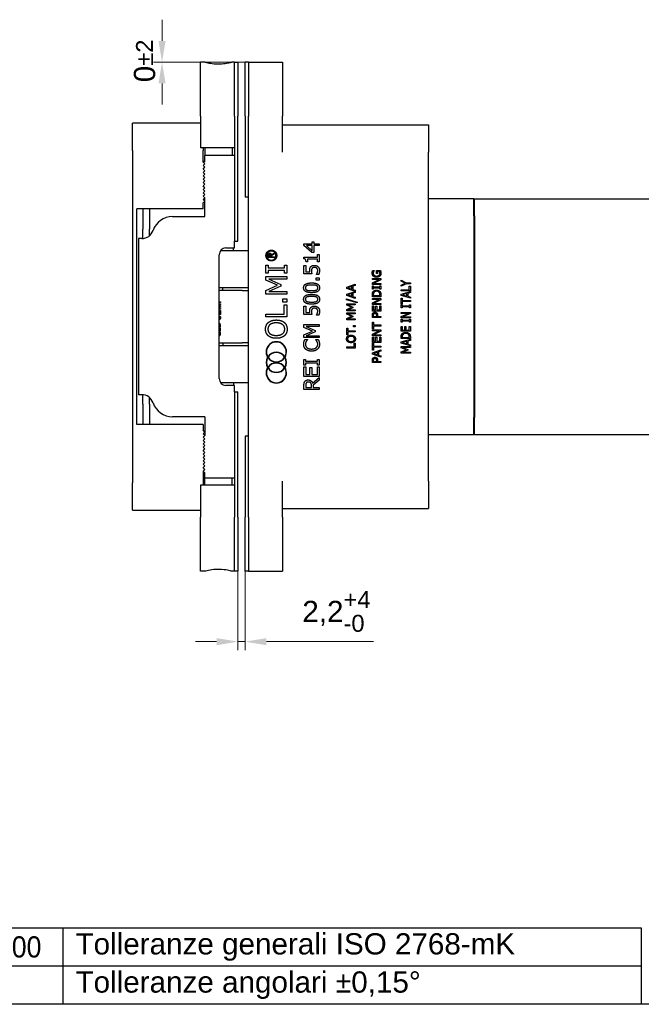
# Model space of a CAD drawing. Header units: millimetres. Extents: x 12 to 1038, y 10 to 730.
# Tile 2 of 15: x 362 to 545, y 12 to 303. Entities that reach past the tile are written whole.
import ezdxf

# ---------------------------------------------------------------- set-up
doc = ezdxf.new("R2010")
doc.units = ezdxf.units.MM
doc.header["$LTSCALE"] = 2.5
for name, color, linetype, lineweight in [('Bordo (ISO)', 7, 'Continuous', 25), ('Quota (ISO)', 7, 'Continuous', 15), ('Visibile (ISO)', 7, 'Continuous', 25)]:
    doc.layers.add(name, color=color, linetype=linetype, lineweight=lineweight)
doc.styles.add('Miglioranzo', font='ARIAL.TTF')
doc.dimstyles.new('Migliioranzo', dxfattribs={"dimscale": 2.5, "dimtxt": 2.5, "dimasz": 2.5, "dimexe": 1, "dimexo": 0, "dimgap": 0.762, "dimtad": 1, "dimtoh": 1, "dimrnd": 1e-08, "dimtxsty": 'Miglioranzo', "dimcen": 0.09, "dimdle": 10, "dimclrd": 256, "dimclre": 256, "dimclrt": 256, "dimazin": 2, "dimtfac": 0.8, "dimtmove": 0, "dimatfit": 3, "dimfxl": 1, "dimtolj": 1, "dimlwd": -1, "dimlwe": -1, "dimarcsym": 0})

# ---------------------------------------------------------------- blocks, each defined once
blk = doc.blocks.new('Bordi Bordo A3')
at = {"layer": 'Bordo (ISO)'}
for p, q in [((8, 14), (218, 14)), ((149.8, 14), (149.8, 5)), ((218, 14), (218, 5)), ((218, 9.5), (8, 9.5)), ((415, 5), (5, 5)), ((218, 5), (8, 5))]:
    blk.add_line(p, q, dxfattribs=at)
at = {"layer": 'Bordo (ISO)', "char_height": 2.5, "style": 'Miglioranzo'}
for s, insert, attachment_point in [('\\fArial|b0|i0;\\W0.90;>2000-4000', (138.85, 11.75), 5), ('Tolleranze generali ISO 2768-mK', (151.3, 11.75), 4)]:
    blk.add_mtext(s, dxfattribs=dict(at, insert=insert, attachment_point=attachment_point))
at = {"layer": 'Bordo (ISO)', "insert": (151.3, 7.25), "char_height": 2.5, "width": 42.809, "attachment_point": 4, "style": 'Miglioranzo'}
blk.add_mtext('Tolleranze angolari \\fAIGDT|b0|i0;\\H2.5000;`\\fArial|b0|i0;\\H2.5000;0,15°', dxfattribs=at)
blk = doc.blocks.new('*D39')
at = {"layer": 'Defpoints', "color": 0}
for p in [(426.09, 140.18), (428.25, 140.13), (428.25, 119.36)]:
    blk.add_point(p, dxfattribs=at)
at = {"layer": 'Quota (ISO)'}
for p, q in [((426.09, 140.18), (426.09, 116.86)), ((428.25, 140.13), (428.25, 116.86)), ((419.84, 119.36), (413.59, 119.36)), ((426.09, 119.36), (428.25, 119.36)), ((434.5, 119.36), (466.11, 119.36))]:
    blk.add_line(p, q, dxfattribs=at)
for points in [[(419.84, 120.4), (419.84, 118.31), (426.09, 119.36)], [(434.5, 120.4), (434.5, 118.31), (428.25, 119.36)]]:
    blk.add_solid(points, dxfattribs=at)
at = {"layer": 'Quota (ISO)', "insert": (445.09, 134.27), "char_height": 6.25, "attachment_point": 1, "style": 'Miglioranzo'}
blk.add_mtext('\\A1;2,2{\\H5.000000;\\S+4^ -0;}', dxfattribs=at)
blk = doc.blocks.new('*D40')
at = {"layer": 'Defpoints', "color": 0}
for p in [(403.75, 290.13), (416.52, 290.13), (429.25, 290.13)]:
    blk.add_point(p, dxfattribs=at)
at = {"layer": 'Quota (ISO)'}
for p, q in [((403.75, 296.38), (403.75, 302.63)), ((429.25, 290.13), (401.25, 290.13)), ((416.52, 290.13), (401.25, 290.13)), ((403.75, 290.13), (403.75, 290.13)), ((403.75, 283.88), (403.75, 277.63))]:
    blk.add_line(p, q, dxfattribs=at)
for points in [[(402.71, 296.38), (404.79, 296.38), (403.75, 290.13)], [(402.71, 283.88), (404.79, 283.88), (403.75, 290.13)]]:
    blk.add_solid(points, dxfattribs=at)
at = {"layer": 'Quota (ISO)', "insert": (395.46, 284.21), "char_height": 6.25, "attachment_point": 1, "rotation": 90, "style": 'Miglioranzo'}
blk.add_mtext('\\A1;0{\\H5.000000;±2}', dxfattribs=at)

msp = doc.modelspace()

# ---------------------------------------------------------------- linework, layer by layer
at = {"layer": 'Visibile (ISO)'}
for p, q in [((415.087, 274.235), (415.087, 290.135)), ((416.487, 290.135), (415.087, 290.135)), ((425.087, 290.135), (424.287, 290.135)), ((425.087, 274.235), (425.087, 290.135)), ((425.087, 274.235), (425.087, 290.135)), ((425.087, 290.135), (426.087, 290.135)), ((426.087, 290.135), (426.087, 274.235)), ((428.252, 274.235), (428.252, 290.135)), ((429.252, 290.135), (428.252, 290.135)), ((429.252, 290.135), (429.252, 274.235)), ((429.252, 290.135), (439.252, 290.135)), ((429.252, 290.135), (429.252, 274.235)), ((439.252, 290.135), (439.252, 274.235)), ((415.087, 274.235), (415.087, 264.885)), ((425.087, 274.235), (425.087, 264.885)), ((425.087, 274.235), (425.087, 237.385)), ((426.087, 237.385), (426.087, 274.235)), ((428.252, 274.235), (428.252, 250.385)), ((429.252, 156.035), (429.252, 274.235)), ((429.252, 250.385), (429.252, 274.235)), ((439.252, 263.635), (439.252, 274.235)), ((415.087, 272.135), (395.087, 272.135)), ((395.087, 264.135), (395.087, 272.135)), ((439.252, 271.635), (482.252, 271.635)), ((482.252, 271.635), (482.252, 263.635)), ((395.087, 264.135), (395.087, 166.135)), ((425.087, 264.885), (415.087, 264.885)), ((415.887, 264.885), (415.887, 264.135)), ((415.887, 260.635), (415.887, 264.135)), ((416.387, 264.835), (416.387, 262.635)), ((424.387, 264.835), (424.387, 262.635)), ((416.387, 261.135), (415.887, 260.635)), ((416.387, 261.135), (416.387, 262.635)), ((425.087, 262.635), (416.387, 262.635)), ((416.387, 260.635), (416.387, 261.135)), ((482.252, 166.635), (482.252, 263.635)), ((416.387, 260.135), (415.887, 260.635)), ((415.887, 259.635), (416.387, 260.135)), ((416.387, 259.135), (415.887, 259.635)), ((415.887, 258.635), (416.387, 259.135)), ((416.387, 258.135), (415.887, 258.635)), ((415.887, 257.635), (416.387, 258.135)), ((416.387, 257.135), (415.887, 257.635)), ((415.887, 256.635), (416.387, 257.135)), ((416.387, 256.135), (415.887, 256.635)), ((415.887, 255.635), (416.387, 256.135)), ((416.387, 255.135), (415.887, 255.635)), ((415.887, 254.635), (416.387, 255.135)), ((416.387, 254.135), (415.887, 254.635)), ((415.887, 253.635), (416.387, 254.135)), ((416.387, 253.135), (415.887, 253.635)), ((415.887, 252.635), (416.387, 253.135)), ((416.387, 252.135), (415.887, 252.635)), ((415.887, 251.635), (416.387, 252.135)), ((416.387, 251.135), (415.887, 251.635)), ((415.887, 250.635), (416.387, 251.135)), ((416.387, 250.135), (415.887, 250.635)), ((415.887, 249.635), (416.387, 250.135)), ((416.387, 249.135), (415.887, 249.635)), ((416.387, 249.135), (416.387, 250.135)), ((429.252, 250.385), (428.252, 250.385)), ((495.652, 249.885), (482.252, 249.885)), ((495.652, 249.885), (495.852, 249.685)), ((495.652, 244.885), (495.652, 249.885)), ((495.852, 244.885), (495.852, 249.885)), ((495.852, 249.885), (555.852, 249.885)), ((415.887, 246.885), (396.287, 246.885)), ((396.287, 183.385), (396.287, 246.885)), ((398.087, 246.885), (398.087, 240.885)), ((400.087, 246.885), (400.087, 240.885)), ((415.887, 248.635), (416.387, 249.135)), ((415.887, 246.885), (415.887, 248.635)), ((416.387, 244.635), (416.387, 249.135)), ((406.792, 244.635), (416.387, 244.635)), ((495.652, 244.885), (495.652, 185.385)), ((495.852, 244.885), (495.852, 185.385)), ((398.087, 238.149), (398.087, 240.885)), ((400.087, 239.004), (400.087, 240.885)), ((397.778, 238.135), (396.792, 238.135)), ((396.792, 238.135), (396.792, 192.135)), ((422.587, 235.385), (425.087, 235.385)), ((424.837, 234.635), (424.837, 235.385)), ((425.087, 235.385), (425.087, 237.385)), ((425.087, 237.385), (426.087, 237.385)), ((445.572, 236.078), (445.572, 236.632)), ((445.572, 236.632), (448.041, 236.632)), ((447.891, 234.065), (445.572, 236.078)), ((446.283, 236.052), (448.041, 234.539)), ((448.041, 236.052), (446.283, 236.052)), ((448.041, 237.168), (448.526, 237.168)), ((448.041, 236.632), (448.041, 237.168)), ((448.041, 234.539), (448.041, 236.052)), ((448.526, 237.168), (448.526, 236.632)), ((448.526, 236.632), (450.072, 236.632)), ((450.072, 236.052), (448.526, 236.052)), ((448.526, 236.052), (448.526, 234.065)), ((450.072, 236.632), (450.072, 236.052)), ((420.587, 196.885), (420.587, 233.385)), ((421.026, 234.635), (429.252, 234.635)), ((435.039, 233.343), (435.132, 233.615)), ((435.039, 232.521), (435.039, 233.343)), ((436.853, 232.521), (435.039, 232.521)), ((435.132, 233.615), (435.241, 233.73)), ((435.241, 233.73), (435.436, 233.825)), ((435.347, 233.483), (435.29, 233.307)), ((435.29, 233.307), (435.29, 232.77)), ((435.29, 232.77), (435.774, 232.77)), ((435.389, 233.522), (435.347, 233.483)), ((435.498, 233.575), (435.389, 233.522)), ((435.436, 233.825), (435.627, 233.825)), ((435.568, 233.575), (435.498, 233.575)), ((435.674, 233.522), (435.568, 233.575)), ((435.627, 233.825), (435.825, 233.73)), ((435.714, 233.481), (435.674, 233.522)), ((435.774, 233.303), (435.714, 233.481)), ((435.774, 232.77), (435.774, 233.303)), ((435.825, 233.73), (435.933, 233.615)), ((435.933, 233.615), (436.012, 233.382)), ((436.012, 233.382), (436.853, 233.915)), ((436.853, 233.619), (436.022, 233.093)), ((436.022, 233.093), (436.022, 232.77)), ((436.022, 232.77), (436.853, 232.77)), ((436.853, 233.915), (436.853, 233.619)), ((436.853, 232.77), (436.853, 232.521)), ((445.557, 232.18), (445.557, 232.646)), ((445.557, 232.646), (449.612, 232.646)), ((448.526, 234.065), (447.891, 234.065)), ((449.612, 233.445), (450.072, 233.445)), ((449.612, 232.646), (449.612, 233.445)), ((450.072, 233.445), (450.072, 231.25)), ((434.381, 227.976), (434.381, 230.339)), ((434.381, 230.339), (435.004, 230.339)), ((435.004, 230.339), (435.004, 229.563)), ((435.004, 229.563), (439.858, 229.563)), ((439.858, 230.339), (440.481, 230.339)), ((439.858, 229.563), (439.858, 230.339)), ((440.481, 230.339), (440.481, 227.976)), ((445.572, 227.753), (445.572, 230.221)), ((445.572, 230.221), (446.101, 230.221)), ((446.101, 230.221), (446.101, 228.332)), ((446.597, 231.25), (446.185, 231.25)), ((449.612, 232.067), (446.597, 232.067)), ((446.597, 232.067), (446.597, 231.25)), ((449.612, 231.25), (449.612, 232.067)), ((450.072, 231.25), (449.612, 231.25)), ((435.004, 227.976), (434.381, 227.976)), ((434.381, 226.977), (440.481, 226.977)), ((434.381, 225.85), (434.381, 226.977)), ((439.858, 228.752), (435.004, 228.752)), ((435.004, 228.752), (435.004, 227.976)), ((439.858, 227.976), (439.858, 228.752)), ((440.481, 227.976), (439.858, 227.976)), ((440.481, 226.977), (440.481, 226.167)), ((447.891, 227.753), (445.572, 227.753)), ((446.101, 228.332), (447.3, 228.332)), ((449.211, 226.611), (450.072, 226.611)), ((449.211, 225.889), (449.211, 226.611)), ((449.273, 227.567), (449.273, 227.61)), ((449.911, 227.567), (449.273, 227.567)), ((450.072, 226.611), (450.072, 225.889)), ((465.728, 226.386), (468.228, 226.386)), ((465.728, 226.076), (465.728, 226.386)), ((465.898, 228.76), (466.299, 228.76)), ((466.299, 228.76), (466.299, 228.732)), ((466.97, 227.863), (466.97, 228.771)), ((466.97, 228.771), (468.062, 228.771)), ((467.262, 227.863), (466.97, 227.863)), ((467.908, 228.442), (467.262, 228.442)), ((467.262, 228.442), (467.262, 227.863)), ((468.228, 226.386), (468.228, 226.013)), ((429.252, 223.635), (420.587, 223.635)), ((421.658, 222.885), (421.658, 223.635)), ((437.777, 224.377), (434.381, 225.85)), ((434.381, 222.855), (437.777, 224.377)), ((440.481, 226.167), (435.226, 226.167)), ((435.226, 226.167), (438.8, 224.575)), ((438.8, 224.08), (435.226, 222.504)), ((438.8, 224.575), (438.8, 224.08)), ((450.072, 225.889), (449.211, 225.889)), ((458.183, 223.814), (460.683, 224.656)), ((458.183, 223.404), (458.183, 223.814)), ((460.635, 222.578), (458.183, 223.404)), ((459.701, 223.988), (458.524, 223.601)), ((458.524, 223.601), (459.701, 223.216)), ((459.701, 223.216), (459.701, 223.988)), ((460.683, 224.306), (459.984, 224.079)), ((459.984, 224.079), (459.984, 223.125)), ((460.683, 224.656), (460.683, 224.306)), ((465.728, 225.069), (467.707, 226.076)), ((467.707, 226.076), (465.728, 226.076)), ((465.728, 224.597), (465.728, 225.069)), ((468.228, 224.597), (465.728, 224.597)), ((465.728, 223.218), (465.728, 224.186)), ((465.728, 224.186), (465.983, 224.186)), ((465.983, 224.186), (465.983, 223.868)), ((465.983, 223.868), (467.973, 223.868)), ((467.973, 223.536), (465.983, 223.536)), ((465.983, 223.536), (465.983, 223.218)), ((468.228, 226.013), (466.072, 224.907)), ((466.072, 224.907), (468.228, 224.907)), ((467.973, 224.186), (468.228, 224.186)), ((467.973, 223.868), (467.973, 224.186)), ((467.973, 223.218), (467.973, 223.536)), ((468.228, 224.907), (468.228, 224.597)), ((468.228, 224.186), (468.228, 223.218)), ((474.228, 225.597), (474.228, 225.919)), ((474.228, 225.919), (475.733, 225.144)), ((475.42, 224.995), (474.228, 225.597)), ((474.228, 224.402), (475.42, 224.995)), ((475.77, 224.84), (474.228, 224.065)), ((474.228, 224.065), (474.228, 224.402)), ((475.733, 225.144), (476.928, 225.144)), ((476.928, 224.84), (475.77, 224.84)), ((476.608, 224.074), (476.928, 224.074)), ((476.608, 223.05), (476.608, 224.074)), ((476.928, 225.144), (476.928, 224.84)), ((476.928, 224.074), (476.928, 222.746)), ((427.386, 222.885), (420.587, 222.885)), ((427.386, 222.885), (429.252, 222.885)), ((434.381, 221.747), (434.381, 222.855)), ((440.481, 221.747), (434.381, 221.747)), ((435.226, 222.504), (440.481, 222.504)), ((440.481, 222.504), (440.481, 221.747)), ((458.183, 221.751), (460.635, 222.578)), ((458.183, 221.342), (458.183, 221.751)), ((460.683, 220.499), (458.183, 221.342)), ((459.701, 221.925), (458.524, 221.538)), ((458.524, 221.538), (459.701, 221.154)), ((459.701, 221.154), (459.701, 221.925)), ((459.984, 223.125), (460.683, 222.898)), ((460.683, 222.243), (459.984, 222.017)), ((459.984, 222.017), (459.984, 221.062)), ((459.984, 221.062), (460.683, 220.835)), ((460.683, 222.898), (460.683, 222.243)), ((460.683, 220.835), (460.683, 220.499)), ((465.983, 223.218), (465.728, 223.218)), ((465.728, 220.983), (465.728, 221.552)), ((468.228, 220.983), (465.728, 220.983)), ((466.016, 221.568), (466.016, 221.315)), ((466.016, 221.315), (467.94, 221.315)), ((467.94, 221.315), (467.94, 221.568)), ((468.228, 223.218), (467.973, 223.218)), ((468.228, 221.558), (468.228, 220.983)), ((474.228, 223.05), (476.608, 223.05)), ((474.228, 222.746), (474.228, 223.05)), ((476.928, 222.746), (474.228, 222.746)), ((474.228, 221.757), (476.928, 222.529)), ((474.228, 221.381), (474.228, 221.757)), ((476.928, 220.608), (474.228, 221.381)), ((474.228, 220.626), (474.547, 220.626)), ((474.228, 218.781), (474.228, 220.626)), ((474.547, 220.626), (474.547, 219.856)), ((475.867, 221.917), (474.591, 221.562)), ((474.591, 221.562), (475.867, 221.208)), ((475.867, 221.208), (475.867, 221.917)), ((476.928, 222.208), (476.173, 222)), ((476.173, 222), (476.173, 221.123)), ((476.173, 221.123), (476.928, 220.915)), ((476.928, 222.529), (476.928, 222.208)), ((476.928, 220.915), (476.928, 220.608)), ((420.587, 219.489), (420.953, 219.489)), ((420.953, 219.288), (420.587, 219.288)), ((420.587, 218.938), (420.953, 218.938)), ((420.953, 218.751), (420.587, 218.751)), ((420.587, 218.401), (420.953, 218.314)), ((420.862, 218.314), (420.587, 218.379)), ((420.953, 218.138), (420.587, 218.053)), ((420.587, 218.074), (420.862, 218.138)), ((420.587, 217.703), (420.953, 217.703)), ((420.637, 218.234), (420.637, 218.238)), ((420.862, 219.288), (420.862, 219.489)), ((420.862, 218.751), (420.862, 218.938)), ((420.862, 218.138), (420.862, 218.314)), ((420.953, 218.314), (420.862, 218.314)), ((420.953, 218.138), (420.862, 218.138)), ((420.862, 217.514), (420.862, 217.703)), ((420.953, 219.489), (420.953, 219.288)), ((420.953, 218.938), (420.953, 218.751)), ((420.953, 218.314), (420.953, 218.138)), ((420.953, 217.703), (420.953, 217.514)), ((439.314, 220.343), (440.481, 220.343)), ((439.314, 219.365), (439.314, 220.343)), ((440.481, 219.365), (439.314, 219.365)), ((439.759, 218.569), (440.481, 218.569)), ((439.759, 215.845), (439.759, 218.569)), ((440.481, 220.343), (440.481, 219.365)), ((440.481, 218.569), (440.481, 215.034)), ((445.572, 215.748), (445.572, 218.217)), ((445.572, 218.217), (446.101, 218.217)), ((446.101, 218.217), (446.101, 216.328)), ((458.072, 220.134), (458.072, 220.422)), ((458.072, 220.422), (461.226, 219.444)), ((461.226, 219.16), (458.072, 220.134)), ((458.183, 218.947), (460.683, 218.947)), ((458.183, 218.485), (458.183, 218.947)), ((459.575, 217.882), (458.183, 218.485)), ((458.183, 217.258), (459.575, 217.882)), ((460.683, 218.615), (458.53, 218.615)), ((458.53, 218.615), (459.994, 217.963)), ((459.994, 217.76), (458.53, 217.114)), ((459.994, 217.963), (459.994, 217.76)), ((460.683, 218.947), (460.683, 218.615)), ((461.226, 219.444), (461.226, 219.16)), ((465.728, 220.476), (468.228, 220.476)), ((465.728, 220.166), (465.728, 220.476)), ((465.728, 219.16), (467.707, 220.166)), ((467.707, 220.166), (465.728, 220.166)), ((465.728, 218.688), (465.728, 219.16)), ((468.228, 218.688), (465.728, 218.688)), ((465.728, 216.759), (465.728, 218.323)), ((465.728, 218.323), (466.024, 218.323)), ((466.024, 218.323), (466.024, 217.091)), ((468.228, 220.104), (466.072, 218.998)), ((466.072, 218.998), (468.228, 218.998)), ((466.708, 217.091), (466.708, 218.24)), ((466.708, 218.24), (467.004, 218.24)), ((467.004, 218.24), (467.004, 217.091)), ((467.932, 217.091), (467.932, 218.323)), ((467.932, 218.323), (468.228, 218.323)), ((468.228, 220.476), (468.228, 220.104)), ((468.228, 218.998), (468.228, 218.688)), ((468.228, 218.323), (468.228, 216.759)), ((474.547, 218.781), (474.228, 218.781)), ((474.228, 218.641), (474.504, 218.641)), ((474.228, 217.751), (474.228, 218.641)), ((474.504, 217.751), (474.228, 217.751)), ((474.504, 218.641), (474.504, 218.348)), ((474.504, 218.348), (476.652, 218.348)), ((474.504, 218.044), (474.504, 217.751)), ((476.652, 218.044), (474.504, 218.044)), ((474.547, 219.856), (476.928, 219.856)), ((474.547, 219.552), (474.547, 218.781)), ((476.928, 219.552), (474.547, 219.552)), ((476.652, 218.641), (476.928, 218.641)), ((476.652, 218.348), (476.652, 218.641)), ((476.652, 217.751), (476.652, 218.044)), ((476.928, 217.751), (476.652, 217.751)), ((476.928, 219.856), (476.928, 219.552)), ((476.928, 218.641), (476.928, 217.751)), ((420.953, 217.514), (420.587, 217.514)), ((420.587, 215.968), (420.693, 215.968)), ((420.953, 215.769), (420.587, 215.769)), ((420.647, 217.17), (420.953, 217.17)), ((420.647, 216.959), (420.647, 217.17)), ((420.953, 216.959), (420.647, 216.959)), ((420.693, 216.706), (420.953, 216.706)), ((420.693, 215.968), (420.693, 216.706)), ((420.862, 216.959), (420.862, 217.17)), ((420.862, 215.769), (420.862, 216.706)), ((420.953, 217.17), (420.953, 216.959)), ((420.953, 216.706), (420.953, 215.769)), ((434.381, 215.034), (434.381, 215.845)), ((434.381, 215.845), (439.759, 215.845)), ((440.481, 215.034), (434.381, 215.034)), ((447.891, 215.748), (445.572, 215.748)), ((446.101, 216.328), (447.3, 216.328)), ((449.273, 215.562), (449.273, 215.605)), ((449.911, 215.562), (449.273, 215.562)), ((458.183, 216.804), (458.183, 217.258)), ((460.683, 216.804), (458.183, 216.804)), ((458.183, 216.297), (460.683, 216.297)), ((458.183, 215.835), (458.183, 216.297)), ((459.575, 215.232), (458.183, 215.835)), ((458.183, 214.608), (459.575, 215.232)), ((458.53, 217.114), (460.683, 217.114)), ((460.683, 215.965), (458.53, 215.965)), ((458.53, 215.965), (459.994, 215.313)), ((459.994, 215.11), (458.53, 214.464)), ((459.994, 215.313), (459.994, 215.11)), ((460.683, 217.114), (460.683, 216.804)), ((460.683, 216.297), (460.683, 215.965)), ((468.228, 216.759), (465.728, 216.759)), ((465.728, 214.863), (465.728, 215.491)), ((468.228, 214.863), (465.728, 214.863)), ((466.016, 215.47), (466.016, 215.195)), ((466.016, 215.195), (467.012, 215.195)), ((466.024, 217.091), (466.708, 217.091)), ((467.004, 217.091), (467.932, 217.091)), ((467.012, 215.195), (467.012, 215.422)), ((467.296, 215.476), (467.296, 215.195)), ((467.296, 215.195), (468.228, 215.195)), ((468.228, 215.195), (468.228, 214.863)), ((474.228, 216.392), (476.928, 216.392)), ((474.228, 216.108), (474.228, 216.392)), ((476.366, 216.108), (474.228, 216.108)), ((474.228, 215.184), (476.366, 216.108)), ((474.228, 214.751), (474.228, 215.184)), ((476.928, 214.751), (474.228, 214.751)), ((476.928, 216.051), (474.6, 215.036)), ((474.6, 215.036), (476.928, 215.036)), ((476.928, 216.392), (476.928, 216.051)), ((476.928, 215.036), (476.928, 214.751)), ((420.756, 212), (420.746, 212)), ((420.756, 211.817), (420.746, 211.817)), ((420.818, 211.908), (420.809, 211.908)), ((445.572, 212.798), (450.072, 212.798)), ((445.572, 211.966), (445.572, 212.798)), ((448.077, 210.879), (445.572, 211.966)), ((450.072, 212.199), (446.195, 212.199)), ((446.195, 212.199), (448.832, 211.025)), ((450.072, 212.798), (450.072, 212.199)), ((458.183, 214.154), (458.183, 214.608)), ((460.683, 214.154), (458.183, 214.154)), ((458.53, 214.464), (460.683, 214.464)), ((460.205, 212.505), (460.683, 212.505)), ((460.205, 212.104), (460.205, 212.505)), ((460.683, 212.104), (460.205, 212.104)), ((460.683, 214.464), (460.683, 214.154)), ((460.683, 212.505), (460.683, 212.104)), ((465.728, 211.526), (465.728, 213.536)), ((465.728, 213.536), (466.024, 213.536)), ((466.024, 213.536), (466.024, 212.697)), ((466.024, 212.697), (468.228, 212.697)), ((468.228, 212.365), (466.024, 212.365)), ((466.024, 212.365), (466.024, 211.526)), ((468.228, 212.697), (468.228, 212.365)), ((474.228, 214.377), (474.504, 214.377)), ((474.228, 213.486), (474.228, 214.377)), ((474.504, 213.486), (474.228, 213.486)), ((474.228, 212.259), (474.547, 212.259)), ((474.228, 210.824), (474.228, 212.259)), ((474.504, 214.377), (474.504, 214.084)), ((474.504, 214.084), (476.652, 214.084)), ((474.504, 213.78), (474.504, 213.486)), ((476.652, 213.78), (474.504, 213.78)), ((474.547, 212.259), (474.547, 211.128)), ((475.287, 212.182), (475.606, 212.182)), ((475.287, 211.128), (475.287, 212.182)), ((475.606, 212.182), (475.606, 211.128)), ((476.608, 212.259), (476.928, 212.259)), ((476.608, 211.128), (476.608, 212.259)), ((476.652, 214.377), (476.928, 214.377)), ((476.652, 214.084), (476.652, 214.377)), ((476.652, 213.486), (476.652, 213.78)), ((476.928, 213.486), (476.652, 213.486)), ((476.928, 214.377), (476.928, 213.486)), ((476.928, 212.259), (476.928, 210.824)), ((420.756, 210.85), (420.746, 210.85)), ((420.756, 210.667), (420.746, 210.667)), ((420.818, 210.758), (420.809, 210.758)), ((445.572, 209.756), (448.077, 210.879)), ((445.572, 208.939), (445.572, 209.756)), ((450.072, 208.939), (445.572, 208.939)), ((448.832, 210.661), (446.195, 209.497)), ((446.195, 209.497), (450.072, 209.497)), ((448.832, 211.025), (448.832, 210.661)), ((450.072, 209.497), (450.072, 208.939)), ((458.183, 209.776), (458.183, 211.786)), ((458.183, 211.786), (458.479, 211.786)), ((458.479, 209.776), (458.183, 209.776)), ((458.479, 211.786), (458.479, 210.947)), ((458.479, 210.947), (460.683, 210.947)), ((460.683, 210.615), (458.479, 210.615)), ((458.479, 210.615), (458.479, 209.776)), ((460.683, 210.947), (460.683, 210.615)), ((466.024, 211.526), (465.728, 211.526)), ((465.728, 211.275), (468.228, 211.275)), ((465.728, 210.965), (465.728, 211.275)), ((465.728, 209.958), (467.707, 210.965)), ((467.707, 210.965), (465.728, 210.965)), ((465.728, 209.486), (465.728, 209.958)), ((468.228, 209.486), (465.728, 209.486)), ((465.728, 207.557), (465.728, 209.121)), ((465.728, 209.121), (466.024, 209.121)), ((466.024, 209.121), (466.024, 207.889)), ((468.228, 210.902), (466.072, 209.796)), ((466.072, 209.796), (468.228, 209.796)), ((466.708, 207.889), (466.708, 209.038)), ((466.708, 209.038), (467.004, 209.038)), ((467.004, 209.038), (467.004, 207.889)), ((467.932, 207.889), (467.932, 209.121)), ((467.932, 209.121), (468.228, 209.121)), ((468.228, 211.275), (468.228, 210.902)), ((468.228, 209.796), (468.228, 209.486)), ((468.228, 209.121), (468.228, 207.557)), ((476.928, 210.824), (474.228, 210.824)), ((474.228, 208.686), (474.228, 209.209)), ((474.539, 209.222), (474.539, 208.99)), ((474.539, 208.99), (476.617, 208.99)), ((474.547, 211.128), (475.287, 211.128)), ((475.606, 211.128), (476.608, 211.128)), ((476.617, 208.99), (476.617, 209.222)), ((476.928, 209.213), (476.928, 208.686)), ((420.587, 207.385), (427.386, 207.385)), ((420.587, 206.635), (429.252, 206.635)), ((421.658, 207.385), (421.658, 206.635)), ((429.252, 207.385), (427.386, 207.385)), ((445.871, 208.381), (446.593, 208.381)), ((446.593, 208.381), (446.593, 208.334)), ((449.051, 208.338), (449.051, 208.381)), ((449.051, 208.381), (449.766, 208.381)), ((458.183, 205.888), (458.183, 206.22)), ((458.183, 206.22), (460.388, 206.22)), ((460.388, 207.337), (460.683, 207.337)), ((460.388, 206.22), (460.388, 207.337)), ((460.683, 207.337), (460.683, 205.888)), ((468.228, 207.557), (465.728, 207.557)), ((465.728, 205.294), (465.728, 207.304)), ((465.728, 207.304), (466.024, 207.304)), ((466.024, 207.889), (466.708, 207.889)), ((466.024, 207.304), (466.024, 206.465)), ((466.024, 206.465), (468.228, 206.465)), ((468.228, 206.133), (466.024, 206.133)), ((466.024, 206.133), (466.024, 205.294)), ((467.004, 207.889), (467.932, 207.889)), ((468.228, 206.465), (468.228, 206.133)), ((476.928, 208.686), (474.228, 208.686)), ((474.228, 207.697), (476.928, 208.469)), ((474.228, 207.321), (474.228, 207.697)), ((476.928, 206.548), (474.228, 207.321)), ((474.228, 206.332), (476.928, 206.332)), ((474.228, 205.909), (474.228, 206.332)), ((475.867, 207.857), (474.591, 207.502)), ((474.591, 207.502), (475.867, 207.148)), ((474.602, 206.028), (476.184, 205.43)), ((476.928, 206.028), (474.602, 206.028)), ((475.867, 207.148), (475.867, 207.857)), ((476.928, 208.148), (476.173, 207.94)), ((476.173, 207.94), (476.173, 207.062)), ((476.173, 207.062), (476.928, 206.855)), ((476.928, 208.469), (476.928, 208.148)), ((476.928, 206.855), (476.928, 206.548)), ((476.928, 206.332), (476.928, 206.028)), ((460.683, 205.888), (458.183, 205.888)), ((465.728, 204.47), (468.228, 205.312)), ((466.024, 205.294), (465.728, 205.294)), ((465.728, 204.06), (465.728, 204.47)), ((468.228, 203.218), (465.728, 204.06)), ((467.245, 204.644), (466.068, 204.257)), ((466.068, 204.257), (467.245, 203.872)), ((467.245, 203.872), (467.245, 204.644)), ((468.228, 204.962), (467.529, 204.735)), ((467.529, 204.735), (467.529, 203.781)), ((467.529, 203.781), (468.228, 203.554)), ((468.228, 205.312), (468.228, 204.962)), ((468.228, 203.554), (468.228, 203.218)), ((475.731, 205.356), (474.228, 205.909)), ((474.228, 204.783), (475.731, 205.356)), ((474.228, 204.367), (474.228, 204.783)), ((476.928, 204.367), (474.228, 204.367)), ((476.184, 205.244), (474.602, 204.651)), ((474.602, 204.651), (476.928, 204.651)), ((476.184, 205.43), (476.184, 205.244)), ((476.928, 204.651), (476.928, 204.367)), ((445.572, 200.807), (445.572, 202.55)), ((445.572, 202.55), (446.031, 202.55)), ((446.031, 200.807), (445.572, 200.807)), ((445.572, 197.511), (445.572, 200.326)), ((445.572, 200.326), (446.104, 200.326)), ((446.031, 202.55), (446.031, 201.978)), ((446.031, 201.978), (449.612, 201.978)), ((449.612, 201.38), (446.031, 201.38)), ((446.031, 201.38), (446.031, 200.807)), ((446.104, 200.326), (446.104, 198.109)), ((449.539, 198.109), (449.539, 200.326)), ((449.539, 200.326), (450.072, 200.326)), ((449.612, 202.55), (450.072, 202.55)), ((449.612, 201.978), (449.612, 202.55)), ((449.612, 200.807), (449.612, 201.38)), ((450.072, 200.807), (449.612, 200.807)), ((450.072, 202.55), (450.072, 200.807)), ((450.072, 200.326), (450.072, 197.511)), ((465.728, 201.591), (465.728, 202.219)), ((468.228, 201.591), (465.728, 201.591)), ((466.016, 202.199), (466.016, 201.923)), ((466.016, 201.923), (467.012, 201.923)), ((467.012, 201.923), (467.012, 202.15)), ((467.296, 202.205), (467.296, 201.923)), ((467.296, 201.923), (468.228, 201.923)), ((468.228, 201.923), (468.228, 201.591)), ((450.072, 197.511), (445.572, 197.511)), ((446.104, 198.109), (447.337, 198.109)), ((447.337, 198.109), (447.337, 200.176)), ((447.337, 200.176), (447.869, 200.176)), ((447.869, 200.176), (447.869, 198.109)), ((447.869, 198.109), (449.539, 198.109)), ((429.252, 195.635), (421.026, 195.635)), ((425.087, 194.885), (422.587, 194.885)), ((424.837, 195.635), (424.837, 194.885)), ((425.087, 192.935), (425.087, 194.885)), ((445.572, 193.671), (445.572, 194.83)), ((446.09, 194.863), (446.09, 194.269)), ((447.782, 194.269), (447.782, 194.794)), ((448.114, 195.552), (450.072, 197.153)), ((450.072, 196.377), (448.281, 194.954)), ((448.281, 194.954), (448.281, 194.269)), ((450.072, 197.153), (450.072, 196.377)), ((397.778, 192.135), (396.792, 192.135)), ((398.087, 189.385), (398.087, 192.121)), ((425.087, 192.935), (426.087, 192.935)), ((425.087, 192.935), (425.087, 156.085)), ((426.087, 156.085), (426.087, 192.935)), ((450.072, 193.671), (445.572, 193.671)), ((446.09, 194.269), (447.782, 194.269)), ((448.281, 194.269), (450.072, 194.269)), ((450.072, 194.269), (450.072, 193.671)), ((398.087, 189.385), (398.087, 183.385)), ((400.087, 189.385), (400.087, 191.265)), ((400.087, 189.385), (400.087, 183.385)), ((415.887, 183.385), (396.287, 183.385)), ((416.387, 185.635), (406.792, 185.635)), ((415.887, 183.385), (415.887, 181.635)), ((416.387, 185.635), (416.387, 181.135)), ((495.652, 180.385), (495.652, 185.385)), ((495.852, 180.385), (495.852, 185.385)), ((416.387, 181.135), (415.887, 181.635)), ((415.887, 180.635), (416.387, 181.135)), ((416.387, 180.135), (415.887, 180.635)), ((415.887, 179.635), (416.387, 180.135)), ((416.387, 181.135), (416.387, 180.135)), ((428.252, 179.885), (428.252, 156.035)), ((429.252, 179.885), (428.252, 179.885)), ((429.252, 156.035), (429.252, 179.885)), ((482.252, 180.385), (495.652, 180.385)), ((495.652, 180.385), (495.852, 180.585)), ((495.852, 180.385), (555.852, 180.385)), ((416.387, 179.135), (415.887, 179.635)), ((415.887, 178.635), (416.387, 179.135)), ((416.387, 178.135), (415.887, 178.635)), ((415.887, 177.635), (416.387, 178.135)), ((416.387, 177.135), (415.887, 177.635)), ((415.887, 176.635), (416.387, 177.135)), ((416.387, 176.135), (415.887, 176.635)), ((415.887, 175.635), (416.387, 176.135)), ((416.387, 175.135), (415.887, 175.635)), ((415.887, 174.635), (416.387, 175.135)), ((416.387, 174.135), (415.887, 174.635)), ((415.887, 173.635), (416.387, 174.135)), ((416.387, 173.135), (415.887, 173.635)), ((415.887, 172.635), (416.387, 173.135)), ((416.387, 172.135), (415.887, 172.635)), ((415.887, 171.635), (416.387, 172.135)), ((416.387, 171.135), (415.887, 171.635)), ((415.887, 170.635), (416.387, 171.135)), ((416.387, 170.135), (415.887, 170.635)), ((415.887, 169.635), (416.387, 170.135)), ((415.887, 169.635), (415.887, 166.135)), ((416.387, 169.135), (415.887, 169.635)), ((416.387, 167.635), (416.387, 169.135)), ((395.087, 158.135), (395.087, 166.135)), ((415.087, 165.435), (415.087, 156.035)), ((425.087, 165.435), (415.087, 165.435)), ((415.887, 166.135), (415.887, 165.435)), ((416.387, 167.635), (425.087, 167.635)), ((416.387, 165.435), (416.387, 167.635)), ((424.387, 165.435), (424.387, 167.635)), ((425.087, 165.435), (425.087, 156.035)), ((439.252, 156.035), (439.252, 166.635)), ((482.252, 166.635), (482.252, 158.635)), ((395.087, 158.135), (415.087, 158.135)), ((439.252, 158.635), (482.252, 158.635)), ((415.087, 140.135), (415.087, 156.035)), ((425.087, 140.135), (425.087, 156.035)), ((426.087, 156.085), (426.087, 140.185)), ((428.252, 140.135), (428.252, 156.035)), ((429.252, 156.035), (429.252, 140.135)), ((429.252, 156.035), (429.252, 140.135)), ((439.252, 156.035), (439.252, 140.135)), ((416.487, 140.135), (415.087, 140.135)), ((425.087, 140.135), (424.287, 140.135)), ((425.087, 140.185), (426.087, 140.185)), ((429.252, 140.135), (428.252, 140.135)), ((429.252, 140.135), (439.252, 140.135))]:
    msp.add_line(p, q, dxfattribs=at)
for centre, radius, start, end in [((406.792, 238.635), 6, 90, 161.59152), ((397.778, 241.635), 3.5, 270, 341.59152), ((422.587, 233.385), 2, 90, 180), ((437.431, 204.751), 3, 328.89108, 211.10892), ((437.431, 204.751), 2.9, 329.88955, 210.11045), ((437.431, 201.651), 3, 148.89108, 211.10892), ((437.431, 201.651), 2.9, 149.88955, 210.11045), ((437.431, 201.651), 3, 33.25643, 146.74357), ((437.431, 204.751), 3, 213.25643, 326.74357), ((437.431, 201.651), 2.9, 32.30884, 147.69116), ((437.431, 204.751), 2.9, 212.30884, 327.69116), ((437.431, 201.651), 2.9, 329.88955, 30.11045), ((437.431, 201.651), 3, 328.89108, 31.10892), ((437.431, 198.551), 3, 33.25643, 146.74357), ((437.431, 198.551), 2.9, 32.30884, 147.69116), ((437.431, 198.551), 3, 148.89108, 31.10892), ((437.431, 198.551), 2.9, 149.88955, 30.11045), ((437.431, 201.651), 3, 213.25643, 326.74357), ((437.431, 201.651), 2.9, 212.30884, 327.69116), ((422.587, 196.885), 2, 180, 270), ((397.778, 188.635), 3.5, 18.40848, 90), ((406.792, 191.635), 6, 198.40848, 270)]:
    msp.add_arc(centre, radius, start, end, dxfattribs=at)
for centre, major_axis, start_param, end_param in [((419.884, 212.483), (0, -1.1), 1.0207494, 2.4444209), ((419.875, 212.483), (0, 1.1), 4.162342, 5.5750809), ((419.884, 212.483), (0, 1), 4.2075167, 5.498988), ((419.884, 211.333), (0, -1.1), 2.2214809, 2.4444209), ((419.875, 211.333), (0, -1.1), 2.2214809, 2.4334882), ((419.884, 211.333), (0, 1), 5.3249931, 5.498988), ((419.884, 212.483), (0, 1), 3.9257899, 4.0997848), ((419.875, 212.483), (0, -1.1), 0.7081044, 0.9201118), ((419.884, 212.483), (0, -1.1), 0.6971717, 0.9201118), ((419.884, 211.333), (0, 1), 4.2075167, 5.2172613), ((419.875, 211.333), (0, 1.1), 4.162342, 5.262436), ((419.884, 211.333), (0, -1.1), 1.0207494, 2.1208433), ((419.884, 210.183), (0, -1.1), 2.2214809, 2.4444209), ((419.875, 210.183), (0, -1.1), 2.2214809, 2.4334882), ((419.884, 210.183), (0, 1), 5.3249931, 5.498988), ((419.884, 210.183), (0, -1.1), 0.6971717, 2.1208433), ((419.884, 211.333), (0, 1), 3.9257899, 4.0997848), ((419.875, 210.183), (0, 1.1), 3.8496971, 5.262436), ((419.884, 210.183), (0, 1), 3.9257899, 5.2172613), ((419.875, 211.333), (0, -1.1), 0.7081044, 0.9201118), ((419.884, 211.333), (0, -1.1), 0.6971717, 0.9201118)]:
    msp.add_ellipse(centre, major_axis=major_axis, ratio=0.9958151, start_param=start_param, end_param=end_param, dxfattribs=at)
for points, degree, knots in [([(416.488, 290.134), (416.488, 290.135), (416.498, 290.132), (416.628, 290.098), (417.041, 289.987), (418.199, 289.772), (418.89, 289.675), (420.377, 289.597), (421.169, 289.621), (422.494, 289.757), (423.043, 289.854), (423.783, 290.008), (424.024, 290.068), (424.244, 290.123), (424.287, 290.135), (424.287, 290.135)], 3, [-1.2159049, -1.2159049, -1.2159049, -1.2159049, -1.167439, -1.167439, -0.9069052, -0.9069052, -0.6833393, -0.6833393, -0.4572859, -0.4572859, -0.2573807, -0.2573807, -0.0989926, -0.0989926, 0, 0, 0, 0]), ([(420.808, 264.885), (420.668, 264.852), (420.525, 264.835), (420.249, 264.835), (420.106, 264.852), (419.966, 264.885)], 3, [0.785305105, 0.785305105, 0.785305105, 0.785305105, 0.82674489, 0.82674489, 0.868184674, 0.868184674, 0.868184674, 0.868184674]), ([(420.9, 214.801), (420.9, 215.113), (420.588, 215.315), (420.587, 215.316)], 2, [-2, -2, -2, -1, -0.9962608, -0.9962608, -0.9962608]), ([(420.587, 215.368), (420.636, 215.343), (420.991, 215.113), (420.991, 214.801)], 2, [0.8557521, 0.8557521, 0.8557521, 1, 2, 2, 2]), ([(420.991, 214.801), (420.991, 214.478), (420.63, 214.256), (420.587, 214.234)], 2, [0, 0, 0, 1, 1.1251635, 1.1251635, 1.1251635]), ([(424.287, 140.135), (424.287, 140.135), (424.12, 140.181), (423.411, 140.345), (422.78, 140.475), (421.101, 140.665), (419.999, 140.68), (418.198, 140.512), (417.478, 140.369), (416.677, 140.187), (416.49, 140.137), (416.488, 140.136)], 3, [-2.4318098, -2.4318098, -2.4318098, -2.4318098, -2.2384148, -2.2384148, -1.9911539, -1.9911539, -1.6878444, -1.6878444, -1.4213654, -1.4213654, -1.2159049, -1.2159049, -1.2159049, -1.2159049])]:
    msp.add_open_spline(points, degree=degree, knots=knots, dxfattribs=at)
for points, degree in [([(416.41, 264.885), (416.395, 264.852), (416.387, 264.835), (416.387, 264.835)], 3), ([(424.387, 264.835), (424.387, 264.835), (424.379, 264.852), (424.365, 264.885)], 3), ([(434.381, 233.129), (434.381, 233.815), (435.279, 234.711), (435.965, 234.711)], 2), ([(435.965, 231.54), (435.279, 231.54), (434.381, 232.441), (434.381, 233.129)], 2), ([(435.965, 234.462), (435.387, 234.462), (434.629, 233.704), (434.629, 233.129)], 2), ([(434.629, 233.129), (434.629, 232.551), (435.387, 231.789), (435.965, 231.789)], 2), ([(435.965, 234.711), (436.651, 234.711), (437.551, 233.815), (437.551, 233.129)], 2), ([(437.303, 233.129), (437.303, 233.704), (436.54, 234.462), (435.965, 234.462)], 2), ([(437.551, 233.129), (437.551, 232.441), (436.651, 231.54), (435.965, 231.54)], 2), ([(435.965, 231.789), (436.54, 231.789), (437.303, 232.551), (437.303, 233.129)], 2), ([(446.185, 231.25), (446.185, 231.713), (445.922, 232.15), (445.557, 232.18)], 2), ([(447.275, 228.741), (447.275, 229.087), (447.388, 229.565), (447.556, 229.784)], 2), ([(447.556, 229.784), (447.723, 230.006), (448.234, 230.247), (448.642, 230.247)], 2), ([(447.99, 229.379), (447.877, 229.251), (447.782, 228.872), (447.782, 228.642)], 2), ([(448.639, 229.634), (448.398, 229.634), (448.092, 229.503), (447.99, 229.379)], 2), ([(449.372, 229.405), (449.237, 229.518), (448.879, 229.634), (448.639, 229.634)], 2), ([(448.642, 230.247), (448.967, 230.247), (449.521, 230.039), (449.725, 229.849)], 2), ([(449.645, 228.755), (449.645, 228.938), (449.514, 229.281), (449.372, 229.405)], 2), ([(449.725, 229.849), (449.93, 229.66), (450.167, 229.095), (450.167, 228.744)], 2), ([(447.3, 228.332), (447.286, 228.442), (447.275, 228.653), (447.275, 228.741)], 2), ([(447.782, 228.642), (447.782, 228.394), (447.858, 227.902), (447.891, 227.753)], 2), ([(449.273, 227.61), (449.324, 227.68), (449.456, 227.939), (449.514, 228.095)], 2), ([(449.514, 228.095), (449.576, 228.274), (449.645, 228.569), (449.645, 228.755)], 2), ([(450.167, 228.744), (450.167, 228.424), (450.024, 227.796), (449.911, 227.567)], 2), ([(465.683, 227.942), (465.683, 228.07), (465.72, 228.301), (465.752, 228.406)], 2), ([(466.026, 227.079), (465.862, 227.231), (465.683, 227.677), (465.683, 227.942)], 2), ([(465.752, 228.406), (465.777, 228.491), (465.866, 228.698), (465.898, 228.76)], 2), ([(466.088, 228.416), (466.038, 228.315), (465.971, 228.053), (465.971, 227.904)], 2), ([(465.971, 227.904), (465.971, 227.543), (466.514, 227.097), (466.966, 227.097)], 2), ([(466.976, 226.751), (466.674, 226.751), (466.196, 226.921), (466.026, 227.079)], 2), ([(466.299, 228.732), (466.244, 228.669), (466.145, 228.538), (466.088, 228.416)], 2), ([(466.966, 227.097), (467.217, 227.097), (467.594, 227.215), (467.723, 227.326)], 2), ([(467.95, 227.077), (467.784, 226.919), (467.294, 226.751), (466.976, 226.751)], 2), ([(467.723, 227.326), (467.853, 227.434), (467.989, 227.737), (467.989, 227.928)], 2), ([(467.989, 227.928), (467.989, 228.068), (467.948, 228.347), (467.908, 228.442)], 2), ([(468.277, 227.94), (468.277, 227.675), (468.114, 227.235), (467.95, 227.077)], 2), ([(468.062, 228.771), (468.09, 228.708), (468.177, 228.493), (468.204, 228.402)], 2), ([(468.204, 228.402), (468.24, 228.278), (468.277, 228.08), (468.277, 227.94)], 2), ([(445.481, 223.632), (445.481, 224.372), (446.648, 225.069), (447.822, 225.069)], 2), ([(447.826, 222.191), (446.608, 222.191), (445.481, 222.895), (445.481, 223.632)], 2), ([(446.447, 224.292), (446.217, 224.201), (445.98, 223.883), (445.98, 223.632)], 2), ([(445.98, 223.632), (445.98, 223.38), (446.217, 223.056), (446.454, 222.961)], 2), ([(447.822, 224.456), (447.359, 224.456), (446.677, 224.383), (446.447, 224.292)], 2), ([(447.822, 225.069), (449.033, 225.069), (450.167, 224.365), (450.167, 223.632)], 2), ([(449.193, 224.296), (448.971, 224.383), (448.285, 224.456), (447.822, 224.456)], 2), ([(450.167, 223.632), (450.167, 222.888), (449.011, 222.191), (447.826, 222.191)], 2), ([(449.182, 222.957), (449.415, 223.045), (449.667, 223.369), (449.667, 223.632)], 2), ([(449.667, 223.632), (449.667, 223.88), (449.43, 224.204), (449.193, 224.296)], 2), ([(445.481, 220.255), (445.481, 220.995), (446.648, 221.692), (447.822, 221.692)], 2), ([(446.447, 220.915), (446.217, 220.824), (445.98, 220.507), (445.98, 220.255)], 2), ([(447.822, 221.079), (447.359, 221.079), (446.677, 221.006), (446.447, 220.915)], 2), ([(446.454, 222.961), (446.684, 222.87), (447.384, 222.804), (447.826, 222.804)], 2), ([(447.822, 221.692), (449.033, 221.692), (450.167, 220.988), (450.167, 220.255)], 2), ([(449.193, 220.919), (448.971, 221.006), (448.285, 221.079), (447.822, 221.079)], 2), ([(447.826, 222.804), (448.3, 222.804), (448.934, 222.862), (449.182, 222.957)], 2), ([(449.667, 220.255), (449.667, 220.503), (449.43, 220.828), (449.193, 220.919)], 2), ([(465.728, 221.552), (465.728, 221.905), (465.833, 222.306), (465.926, 222.448)], 2), ([(465.926, 222.448), (466.086, 222.689), (466.615, 222.954), (466.98, 222.954)], 2), ([(466.165, 222.229), (466.086, 222.095), (466.016, 221.793), (466.016, 221.568)], 2), ([(466.976, 222.608), (466.688, 222.608), (466.281, 222.417), (466.165, 222.229)], 2), ([(467.774, 222.259), (467.657, 222.434), (467.268, 222.608), (466.976, 222.608)], 2), ([(466.98, 222.954), (467.322, 222.954), (467.873, 222.677), (468.027, 222.444)], 2), ([(467.94, 221.568), (467.94, 221.789), (467.869, 222.124), (467.774, 222.259)], 2), ([(468.027, 222.444), (468.147, 222.253), (468.228, 221.862), (468.228, 221.558)], 2), ([(420.637, 218.238), (420.614, 218.243), (420.587, 218.249)], 2), ([(420.587, 218.225), (420.619, 218.231), (420.637, 218.234)], 2), ([(447.826, 218.815), (446.608, 218.815), (445.481, 219.518), (445.481, 220.255)], 2), ([(445.98, 220.255), (445.98, 220.003), (446.217, 219.679), (446.454, 219.584)], 2), ([(446.454, 219.584), (446.684, 219.493), (447.384, 219.427), (447.826, 219.427)], 2), ([(447.275, 216.736), (447.275, 217.082), (447.388, 217.56), (447.556, 217.779)], 2), ([(447.556, 217.779), (447.723, 218.001), (448.234, 218.242), (448.642, 218.242)], 2), ([(450.167, 220.255), (450.167, 219.511), (449.011, 218.815), (447.826, 218.815)], 2), ([(447.826, 219.427), (448.3, 219.427), (448.934, 219.486), (449.182, 219.58)], 2), ([(448.639, 217.629), (448.398, 217.629), (448.092, 217.498), (447.99, 217.374)], 2), ([(449.372, 217.4), (449.237, 217.513), (448.879, 217.629), (448.639, 217.629)], 2), ([(448.642, 218.242), (448.967, 218.242), (449.521, 218.034), (449.725, 217.845)], 2), ([(449.182, 219.58), (449.415, 219.668), (449.667, 219.992), (449.667, 220.255)], 2), ([(449.725, 217.845), (449.93, 217.655), (450.167, 217.09), (450.167, 216.74)], 2), ([(420.743, 214.799), (420.743, 214.985), (420.587, 215.114)], 2), ([(420.587, 214.286), (420.9, 214.482), (420.9, 214.801)], 2), ([(420.587, 214.486), (420.743, 214.614), (420.743, 214.799)], 2), ([(447.3, 216.328), (447.286, 216.437), (447.275, 216.648), (447.275, 216.736)], 2), ([(447.99, 217.374), (447.877, 217.246), (447.782, 216.867), (447.782, 216.637)], 2), ([(447.782, 216.637), (447.782, 216.39), (447.858, 215.897), (447.891, 215.748)], 2), ([(449.273, 215.605), (449.324, 215.675), (449.456, 215.934), (449.514, 216.09)], 2), ([(449.645, 216.751), (449.645, 216.933), (449.514, 217.276), (449.372, 217.4)], 2), ([(449.514, 216.09), (449.576, 216.269), (449.645, 216.565), (449.645, 216.751)], 2), ([(450.167, 216.74), (450.167, 216.419), (450.024, 215.791), (449.911, 215.562)], 2), ([(465.728, 215.491), (465.728, 215.713), (465.801, 216.025), (465.884, 216.145)], 2), ([(465.884, 216.145), (465.979, 216.285), (466.273, 216.443), (466.482, 216.443)], 2), ([(466.111, 215.916), (466.058, 215.837), (466.016, 215.626), (466.016, 215.47)], 2), ([(466.492, 216.096), (466.362, 216.096), (466.172, 216.007), (466.111, 215.916)], 2), ([(466.482, 216.443), (466.644, 216.443), (466.935, 216.327), (467.037, 216.224)], 2), ([(466.862, 215.955), (466.787, 216.03), (466.611, 216.096), (466.492, 216.096)], 2), ([(467.012, 215.422), (467.012, 215.624), (466.947, 215.874), (466.862, 215.955)], 2), ([(467.037, 216.224), (467.164, 216.094), (467.296, 215.744), (467.296, 215.476)], 2), ([(434.252, 211.445), (434.252, 212.068), (434.687, 213.067), (435.078, 213.413)], 2), ([(435.587, 212.8), (435.271, 212.558), (434.954, 211.876), (434.954, 211.45)], 2), ([(435.078, 213.413), (435.483, 213.759), (436.669, 214.145), (437.431, 214.145)], 2), ([(437.431, 213.299), (436.828, 213.299), (435.893, 213.037), (435.587, 212.8)], 2), ([(437.431, 214.145), (438.172, 214.145), (439.373, 213.769), (439.779, 213.413)], 2), ([(439.907, 211.45), (439.907, 212.296), (438.632, 213.299), (437.431, 213.299)], 2), ([(439.779, 213.413), (440.204, 213.037), (440.609, 212.044), (440.609, 211.445)], 2), ([(435.078, 209.483), (434.672, 209.839), (434.252, 210.833), (434.252, 211.445)], 2), ([(434.954, 211.45), (434.954, 211.01), (435.261, 210.348), (435.587, 210.096)], 2), ([(437.431, 208.751), (436.665, 208.751), (435.498, 209.132), (435.078, 209.483)], 2), ([(435.587, 210.096), (435.898, 209.854), (436.838, 209.597), (437.431, 209.597)], 2), ([(437.431, 209.597), (438.632, 209.597), (439.907, 210.605), (439.907, 211.45)], 2), ([(439.779, 209.478), (439.373, 209.127), (438.182, 208.751), (437.431, 208.751)], 2), ([(440.609, 211.445), (440.609, 210.828), (440.189, 209.839), (439.779, 209.478)], 2), ([(458.131, 208.56), (458.131, 208.816), (458.309, 209.225), (458.469, 209.367)], 2), ([(458.678, 209.115), (458.548, 209.016), (458.418, 208.737), (458.418, 208.562)], 2), ([(458.469, 209.367), (458.635, 209.508), (459.121, 209.666), (459.433, 209.666)], 2), ([(459.433, 209.32), (459.186, 209.32), (458.803, 209.213), (458.678, 209.115)], 2), ([(459.433, 209.666), (459.737, 209.666), (460.23, 209.513), (460.396, 209.367)], 2), ([(460.448, 208.562), (460.448, 208.909), (459.926, 209.32), (459.433, 209.32)], 2), ([(460.396, 209.367), (460.57, 209.213), (460.736, 208.805), (460.736, 208.56)], 2), ([(474.228, 209.209), (474.228, 209.531), (474.342, 209.898), (474.442, 210.029)], 2), ([(474.442, 210.029), (474.615, 210.25), (475.186, 210.493), (475.58, 210.493)], 2), ([(474.7, 209.828), (474.615, 209.706), (474.539, 209.43), (474.539, 209.222)], 2), ([(475.576, 210.176), (475.265, 210.176), (474.825, 210.001), (474.7, 209.828)], 2), ([(476.438, 209.857), (476.311, 210.016), (475.891, 210.176), (475.576, 210.176)], 2), ([(475.58, 210.493), (475.95, 210.493), (476.545, 210.239), (476.711, 210.025)], 2), ([(476.617, 209.222), (476.617, 209.425), (476.541, 209.732), (476.438, 209.857)], 2), ([(476.711, 210.025), (476.84, 209.852), (476.928, 209.493), (476.928, 209.213)], 2), ([(445.492, 206.992), (445.492, 207.218), (445.557, 207.616), (445.608, 207.783)], 2), ([(446.112, 205.53), (445.809, 205.8), (445.492, 206.536), (445.492, 206.992)], 2), ([(445.608, 207.783), (445.656, 207.929), (445.791, 208.232), (445.871, 208.381)], 2), ([(446.217, 207.827), (446.123, 207.656), (446.002, 207.251), (446.002, 206.988)], 2), ([(446.002, 206.988), (446.002, 206.7), (446.239, 206.186), (446.465, 205.993)], 2), ([(446.593, 208.334), (446.52, 208.254), (446.316, 208.006), (446.217, 207.827)], 2), ([(447.826, 205.592), (448.289, 205.592), (448.956, 205.814), (449.186, 206.007)], 2), ([(449.412, 207.86), (449.317, 208.024), (449.12, 208.268), (449.051, 208.338)], 2), ([(449.186, 206.007), (449.408, 206.197), (449.634, 206.704), (449.634, 206.988)], 2), ([(449.634, 206.988), (449.634, 207.247), (449.507, 207.689), (449.412, 207.86)], 2), ([(450.152, 206.981), (450.152, 206.543), (449.857, 205.803), (449.561, 205.533)], 2), ([(449.766, 208.381), (449.835, 208.232), (449.962, 207.969), (450.021, 207.783)], 2), ([(450.021, 207.783), (450.086, 207.586), (450.152, 207.251), (450.152, 206.981)], 2), ([(458.469, 207.756), (458.303, 207.902), (458.131, 208.309), (458.131, 208.56)], 2), ([(458.418, 208.562), (458.418, 208.382), (458.544, 208.111), (458.678, 208.007)], 2), ([(459.433, 207.456), (459.119, 207.456), (458.641, 207.612), (458.469, 207.756)], 2), ([(458.678, 208.007), (458.805, 207.908), (459.19, 207.803), (459.433, 207.803)], 2), ([(459.433, 207.803), (459.926, 207.803), (460.448, 208.216), (460.448, 208.562)], 2), ([(460.396, 207.754), (460.23, 207.61), (459.741, 207.456), (459.433, 207.456)], 2), ([(460.736, 208.56), (460.736, 208.307), (460.564, 207.902), (460.396, 207.754)], 2), ([(447.826, 204.968), (447.26, 204.968), (446.422, 205.256), (446.112, 205.53)], 2), ([(446.465, 205.993), (446.695, 205.803), (447.392, 205.592), (447.826, 205.592)], 2), ([(449.561, 205.533), (449.27, 205.264), (448.394, 204.968), (447.826, 204.968)], 2), ([(465.884, 202.873), (465.979, 203.013), (466.273, 203.171), (466.482, 203.171)], 2), ([(466.482, 203.171), (466.644, 203.171), (466.935, 203.055), (467.037, 202.952)], 2), ([(465.728, 202.219), (465.728, 202.442), (465.801, 202.754), (465.884, 202.873)], 2), ([(466.111, 202.644), (466.058, 202.565), (466.016, 202.354), (466.016, 202.199)], 2), ([(466.492, 202.825), (466.362, 202.825), (466.172, 202.735), (466.111, 202.644)], 2), ([(466.862, 202.683), (466.787, 202.758), (466.611, 202.825), (466.492, 202.825)], 2), ([(467.012, 202.15), (467.012, 202.352), (466.947, 202.602), (466.862, 202.683)], 2), ([(467.037, 202.952), (467.164, 202.822), (467.296, 202.472), (467.296, 202.205)], 2), ([(445.572, 194.83), (445.572, 195.217), (445.656, 195.738), (445.809, 195.975)], 2), ([(445.809, 195.975), (445.962, 196.212), (446.44, 196.486), (446.794, 196.486)], 2), ([(446.243, 195.578), (446.159, 195.45), (446.09, 195.111), (446.09, 194.863)], 2), ([(446.841, 195.862), (446.644, 195.862), (446.341, 195.724), (446.243, 195.578)], 2), ([(446.794, 196.486), (447.286, 196.486), (447.953, 195.983), (448.114, 195.552)], 2), ([(447.548, 195.607), (447.424, 195.738), (447.074, 195.862), (446.841, 195.862)], 2), ([(447.782, 194.794), (447.782, 195.053), (447.691, 195.465), (447.548, 195.607)], 2)]:
    msp.add_open_spline(points, degree=degree, dxfattribs=at)

# ---------------------------------------------------------------- block references
at = {"xscale": 2.5, "yscale": 2.5, "zscale": 2.5}
msp.add_blockref('Bordi Bordo A3', (0, 0), dxfattribs=at)

# ---------------------------------------------------------------- dimensions: what is measured, and where the dimension line sits
at = {"layer": 'Quota (ISO)'}
for base, p1, p2, angle, override, picture, middle in [((403.751, 290.125), (429.252, 290.135), (416.524, 290.125), 270, {"dimgap": 0.762, "dimtoh": 0, "dimdec": 0, "dimtol": 1, "dimlim": 0, "dimtp": 2, "dimtm": 2, "dimtdec": 2, "dimtofl": 1, "dimatfit": 1}, '*D40', (403.751, 290.13)), ((428.252, 119.355), (426.087, 140.185), (428.252, 140.135), 180, {"dimgap": 0.762, "dimtoh": 0, "dimdec": 1, "dimtol": 1, "dimlim": 0, "dimtp": 4, "dimtm": 1e-09, "dimtdec": 2, "dimtofl": 1, "dimatfit": 1}, '*D39', (454.645, 119.355))]:
    dim = msp.add_linear_dim(base=base, p1=p1, p2=p2, angle=angle, dimstyle='Migliioranzo', override=override, dxfattribs=at)
    dim.commit()
    dim.dimension.update_dxf_attribs({"geometry": picture, "text_midpoint": middle, "dimtype": 160})

doc.saveas('drawing.dxf')
